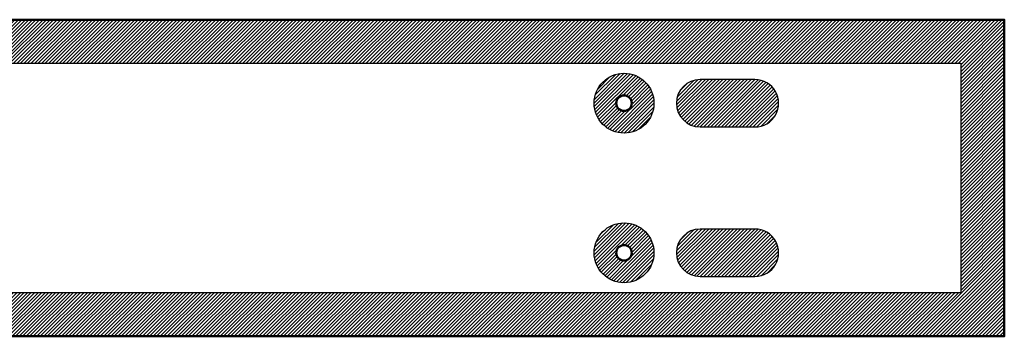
# Model space of a CAD drawing. Header units: millimetres. Extents: x 0 to 1525, y 0 to 127.
# Tile 3 of 3: x 1130 to 1525, y 0 to 127. Entities that reach past the tile are written whole.
import ezdxf

# ---------------------------------------------------------------- set-up
doc = ezdxf.new("R2010")
doc.units = ezdxf.units.MM
for name, color, linetype, true_color in [('SkLO BORDER OF DRILLING AREA', 96, 'Continuous', 0x007f00), ('SkLO CANOPY OUTLINE', 192, 'Continuous', 0x7d26cd), ('SkLO MOUNTING HOLES', 192, 'Continuous', 0x7d26cd), ('SkLO NO DRILLING AREA', 12, 'Continuous', 0xc80000)]:
    doc.layers.add(name, color=color, linetype=linetype, true_color=true_color)
pattern_1 = [(45, (11325.7304, 254), (-0.70710678, 0.70710678), [])]

msp = doc.modelspace()

# ---------------------------------------------------------------- hatches: boundary and pattern name
at = {"layer": 'SkLO NO DRILLING AREA'}
h = msp.add_hatch(dxfattribs=at)
h.set_pattern_fill('Hatch1', color=256, scale=8, angle=45, style=0, pattern_type=2)
h.set_pattern_definition([(45, (12133.8838, 635), (-0.70710678, 0.70710678), [])])
h.paths.add_polyline_path([(0, 127), (1525, 127), (1525, 0), (0, 0)], flags=0)
h.paths.add_polyline_path([(17.5, 109.5), (1507.5, 109.5), (1507.5, 17.5), (17.5, 17.5)], flags=0)
h = msp.add_hatch(dxfattribs=at)
h.set_pattern_fill('Hatch1', color=256, scale=8, angle=45, style=0, pattern_type=2)
h.set_pattern_definition(pattern_1)
h.paths.add_polyline_path([(1384.5, 93.5), (1384.5, 93.71), (1384.49, 93.92), (1384.48, 94.13), (1384.47, 94.33), (1384.45, 94.54), (1384.43, 94.75), (1384.41, 94.96), (1384.38, 95.17), (1384.35, 95.37), (1384.32, 95.58), (1384.28, 95.78), (1384.24, 95.99), (1384.19, 96.19), (1384.15, 96.4), (1384.09, 96.6), (1384.04, 96.8), (1383.98, 97), (1383.92, 97.2), (1383.85, 97.4), (1383.78, 97.59), (1383.71, 97.79), (1383.63, 97.98), (1383.55, 98.18), (1383.47, 98.37), (1383.38, 98.56), (1383.29, 98.75), (1383.2, 98.93), (1383.1, 99.12), (1383, 99.3), (1382.9, 99.48), (1382.8, 99.67), (1382.69, 99.84), (1382.57, 100.02), (1382.46, 100.19), (1382.34, 100.37), (1382.22, 100.54), (1382.1, 100.7), (1381.97, 100.87), (1381.84, 101.03), (1381.71, 101.2), (1381.57, 101.35), (1381.43, 101.51), (1381.29, 101.67), (1381.15, 101.82), (1381, 101.97), (1380.86, 102.11), (1380.7, 102.26), (1380.55, 102.4), (1380.39, 102.54), (1380.24, 102.67), (1380.07, 102.81), (1379.91, 102.94), (1379.75, 103.07), (1379.58, 103.19), (1379.41, 103.31), (1379.24, 103.43), (1379.06, 103.55), (1378.89, 103.66), (1378.71, 103.77), (1378.53, 103.87), (1378.35, 103.98), (1378.17, 104.08), (1377.98, 104.18), (1377.79, 104.27), (1377.61, 104.36), (1377.42, 104.45), (1377.22, 104.53), (1377.03, 104.61), (1376.84, 104.69), (1376.64, 104.76), (1376.45, 104.83), (1376.25, 104.9), (1376.05, 104.96), (1375.85, 105.02), (1375.65, 105.08), (1375.45, 105.13), (1375.24, 105.18), (1375.04, 105.23), (1374.83, 105.27), (1374.63, 105.31), (1374.42, 105.34), (1374.22, 105.38), (1374.01, 105.4), (1373.8, 105.43), (1373.59, 105.45), (1373.39, 105.47), (1373.18, 105.48), (1372.97, 105.49), (1372.76, 105.5), (1372.55, 105.5), (1372.34, 105.5), (1372.13, 105.49), (1371.93, 105.49), (1371.72, 105.47), (1371.51, 105.46), (1371.3, 105.44), (1371.09, 105.42), (1370.89, 105.39), (1370.68, 105.36), (1370.47, 105.33), (1370.27, 105.29), (1370.06, 105.25), (1369.86, 105.21), (1369.66, 105.16), (1369.45, 105.11), (1369.25, 105.05), (1369.05, 104.99), (1368.85, 104.93), (1368.65, 104.87), (1368.46, 104.8), (1368.26, 104.73), (1368.07, 104.65), (1367.87, 104.57), (1367.68, 104.49), (1367.49, 104.4), (1367.3, 104.31), (1367.11, 104.22), (1366.93, 104.13), (1366.74, 104.03), (1366.56, 103.93), (1366.38, 103.82), (1366.2, 103.71), (1366.02, 103.6), (1365.85, 103.49), (1365.68, 103.37), (1365.51, 103.25), (1365.34, 103.13), (1365.17, 103), (1365.01, 102.87), (1364.84, 102.74), (1364.68, 102.61), (1364.53, 102.47), (1364.37, 102.33), (1364.22, 102.19), (1364.07, 102.04), (1363.92, 101.89), (1363.78, 101.74), (1363.64, 101.59), (1363.5, 101.43), (1363.36, 101.28), (1363.23, 101.12), (1363.09, 100.95), (1362.97, 100.79), (1362.84, 100.62), (1362.72, 100.45), (1362.6, 100.28), (1362.48, 100.11), (1362.37, 99.93), (1362.26, 99.75), (1362.15, 99.58), (1362.05, 99.39), (1361.95, 99.21), (1361.85, 99.03), (1361.75, 98.84), (1361.66, 98.65), (1361.57, 98.46), (1361.49, 98.27), (1361.41, 98.08), (1361.33, 97.89), (1361.26, 97.69), (1361.18, 97.5), (1361.12, 97.3), (1361.05, 97.1), (1360.99, 96.9), (1360.93, 96.7), (1360.88, 96.5), (1360.83, 96.29), (1360.78, 96.09), (1360.74, 95.89), (1360.7, 95.68), (1360.66, 95.48), (1360.63, 95.27), (1360.6, 95.06), (1360.58, 94.85), (1360.55, 94.65), (1360.54, 94.44), (1360.52, 94.23), (1360.51, 94.02), (1360.5, 93.81), (1360.5, 93.6), (1360.5, 93.4), (1360.5, 93.19), (1360.51, 92.98), (1360.52, 92.77), (1360.54, 92.56), (1360.55, 92.35), (1360.58, 92.15), (1360.6, 91.94), (1360.63, 91.73), (1360.66, 91.52), (1360.7, 91.32), (1360.74, 91.11), (1360.78, 90.91), (1360.83, 90.71), (1360.88, 90.5), (1360.93, 90.3), (1360.99, 90.1), (1361.05, 89.9), (1361.12, 89.7), (1361.18, 89.5), (1361.26, 89.31), (1361.33, 89.11), (1361.41, 88.92), (1361.49, 88.73), (1361.57, 88.54), (1361.66, 88.35), (1361.75, 88.16), (1361.85, 87.97), (1361.95, 87.79), (1362.05, 87.61), (1362.15, 87.42), (1362.26, 87.25), (1362.37, 87.07), (1362.48, 86.89), (1362.6, 86.72), (1362.72, 86.55), (1362.84, 86.38), (1362.97, 86.21), (1363.09, 86.05), (1363.23, 85.88), (1363.36, 85.72), (1363.5, 85.57), (1363.64, 85.41), (1363.78, 85.26), (1363.92, 85.11), (1364.07, 84.96), (1364.22, 84.81), (1364.37, 84.67), (1364.53, 84.53), (1364.68, 84.39), (1364.84, 84.26), (1365.01, 84.13), (1365.17, 84), (1365.34, 83.87), (1365.51, 83.75), (1365.68, 83.63), (1365.85, 83.51), (1366.02, 83.4), (1366.2, 83.29), (1366.38, 83.18), (1366.56, 83.07), (1366.74, 82.97), (1366.93, 82.87), (1367.11, 82.78), (1367.3, 82.69), (1367.49, 82.6), (1367.68, 82.51), (1367.87, 82.43), (1368.07, 82.35), (1368.26, 82.27), (1368.46, 82.2), (1368.65, 82.13), (1368.85, 82.07), (1369.05, 82.01), (1369.25, 81.95), (1369.45, 81.89), (1369.66, 81.84), (1369.86, 81.79), (1370.06, 81.75), (1370.27, 81.71), (1370.47, 81.67), (1370.68, 81.64), (1370.89, 81.61), (1371.09, 81.58), (1371.3, 81.56), (1371.51, 81.54), (1371.72, 81.53), (1371.93, 81.51), (1372.13, 81.51), (1372.34, 81.5), (1372.55, 81.5), (1372.76, 81.5), (1372.97, 81.51), (1373.18, 81.52), (1373.39, 81.53), (1373.59, 81.55), (1373.8, 81.57), (1374.01, 81.6), (1374.22, 81.62), (1374.42, 81.66), (1374.63, 81.69), (1374.83, 81.73), (1375.04, 81.77), (1375.24, 81.82), (1375.45, 81.87), (1375.65, 81.92), (1375.85, 81.98), (1376.05, 82.04), (1376.25, 82.1), (1376.45, 82.17), (1376.64, 82.24), (1376.84, 82.31), (1377.03, 82.39), (1377.22, 82.47), (1377.42, 82.55), (1377.61, 82.64), (1377.79, 82.73), (1377.98, 82.82), (1378.17, 82.92), (1378.35, 83.02), (1378.53, 83.13), (1378.71, 83.23), (1378.89, 83.34), (1379.06, 83.45), (1379.24, 83.57), (1379.41, 83.69), (1379.58, 83.81), (1379.75, 83.93), (1379.91, 84.06), (1380.07, 84.19), (1380.24, 84.33), (1380.39, 84.46), (1380.55, 84.6), (1380.7, 84.74), (1380.86, 84.89), (1381, 85.03), (1381.15, 85.18), (1381.29, 85.33), (1381.43, 85.49), (1381.57, 85.65), (1381.71, 85.8), (1381.84, 85.97), (1381.97, 86.13), (1382.1, 86.3), (1382.22, 86.46), (1382.34, 86.63), (1382.46, 86.81), (1382.57, 86.98), (1382.69, 87.16), (1382.8, 87.33), (1382.9, 87.52), (1383, 87.7), (1383.1, 87.88), (1383.2, 88.07), (1383.29, 88.25), (1383.38, 88.44), (1383.47, 88.63), (1383.55, 88.82), (1383.63, 89.02), (1383.71, 89.21), (1383.78, 89.41), (1383.85, 89.6), (1383.92, 89.8), (1383.98, 90), (1384.04, 90.2), (1384.09, 90.4), (1384.15, 90.6), (1384.19, 90.81), (1384.24, 91.01), (1384.28, 91.22), (1384.32, 91.42), (1384.35, 91.63), (1384.38, 91.83), (1384.41, 92.04), (1384.43, 92.25), (1384.45, 92.46), (1384.47, 92.67), (1384.48, 92.87), (1384.49, 93.08), (1384.5, 93.29)], flags=0)
h.paths.add_polyline_path([(1375.6, 93.5), (1375.6, 93.45), (1375.6, 93.39), (1375.6, 93.34), (1375.59, 93.28), (1375.59, 93.23), (1375.58, 93.18), (1375.58, 93.12), (1375.57, 93.07), (1375.56, 93.02), (1375.55, 92.96), (1375.54, 92.91), (1375.53, 92.86), (1375.52, 92.8), (1375.51, 92.75), (1375.49, 92.7), (1375.48, 92.65), (1375.47, 92.6), (1375.45, 92.54), (1375.43, 92.49), (1375.41, 92.44), (1375.4, 92.39), (1375.38, 92.34), (1375.35, 92.29), (1375.33, 92.24), (1375.31, 92.19), (1375.29, 92.14), (1375.26, 92.1), (1375.24, 92.05), (1375.21, 92), (1375.19, 91.95), (1375.16, 91.91), (1375.13, 91.86), (1375.1, 91.82), (1375.07, 91.77), (1375.04, 91.73), (1375.01, 91.68), (1374.98, 91.64), (1374.95, 91.6), (1374.91, 91.55), (1374.88, 91.51), (1374.84, 91.47), (1374.81, 91.43), (1374.77, 91.39), (1374.73, 91.35), (1374.7, 91.31), (1374.66, 91.27), (1374.62, 91.24), (1374.58, 91.2), (1374.54, 91.17), (1374.5, 91.13), (1374.46, 91.1), (1374.41, 91.06), (1374.37, 91.03), (1374.33, 91), (1374.28, 90.97), (1374.24, 90.93), (1374.2, 90.9), (1374.15, 90.88), (1374.1, 90.85), (1374.06, 90.82), (1374.01, 90.79), (1373.96, 90.77), (1373.92, 90.74), (1373.87, 90.72), (1373.82, 90.69), (1373.77, 90.67), (1373.72, 90.65), (1373.67, 90.63), (1373.62, 90.61), (1373.57, 90.59), (1373.52, 90.57), (1373.47, 90.56), (1373.42, 90.54), (1373.37, 90.52), (1373.31, 90.51), (1373.26, 90.49), (1373.21, 90.48), (1373.16, 90.47), (1373.1, 90.46), (1373.05, 90.45), (1373, 90.44), (1372.94, 90.43), (1372.89, 90.42), (1372.84, 90.42), (1372.78, 90.41), (1372.73, 90.41), (1372.68, 90.4), (1372.62, 90.4), (1372.57, 90.4), (1372.51, 90.4), (1372.46, 90.4), (1372.41, 90.4), (1372.35, 90.4), (1372.3, 90.41), (1372.24, 90.41), (1372.19, 90.42), (1372.14, 90.42), (1372.08, 90.43), (1372.03, 90.44), (1371.98, 90.44), (1371.92, 90.45), (1371.87, 90.46), (1371.82, 90.48), (1371.77, 90.49), (1371.71, 90.5), (1371.66, 90.52), (1371.61, 90.53), (1371.56, 90.55), (1371.51, 90.56), (1371.46, 90.58), (1371.4, 90.6), (1371.35, 90.62), (1371.3, 90.64), (1371.25, 90.66), (1371.21, 90.68), (1371.16, 90.71), (1371.11, 90.73), (1371.06, 90.75), (1371.01, 90.78), (1370.97, 90.81), (1370.92, 90.83), (1370.87, 90.86), (1370.83, 90.89), (1370.78, 90.92), (1370.74, 90.95), (1370.69, 90.98), (1370.65, 91.01), (1370.61, 91.05), (1370.56, 91.08), (1370.52, 91.11), (1370.48, 91.15), (1370.44, 91.18), (1370.4, 91.22), (1370.36, 91.26), (1370.32, 91.29), (1370.28, 91.33), (1370.25, 91.37), (1370.21, 91.41), (1370.17, 91.45), (1370.14, 91.49), (1370.1, 91.53), (1370.07, 91.57), (1370.04, 91.62), (1370, 91.66), (1369.97, 91.7), (1369.94, 91.75), (1369.91, 91.79), (1369.88, 91.84), (1369.85, 91.88), (1369.83, 91.93), (1369.8, 91.98), (1369.77, 92.02), (1369.75, 92.07), (1369.72, 92.12), (1369.7, 92.17), (1369.68, 92.22), (1369.66, 92.27), (1369.63, 92.32), (1369.61, 92.37), (1369.6, 92.42), (1369.58, 92.47), (1369.56, 92.52), (1369.54, 92.57), (1369.53, 92.62), (1369.51, 92.67), (1369.5, 92.73), (1369.49, 92.78), (1369.47, 92.83), (1369.46, 92.88), (1369.45, 92.94), (1369.44, 92.99), (1369.43, 93.04), (1369.43, 93.1), (1369.42, 93.15), (1369.41, 93.2), (1369.41, 93.26), (1369.41, 93.31), (1369.4, 93.37), (1369.4, 93.42), (1369.4, 93.47), (1369.4, 93.53), (1369.4, 93.58), (1369.4, 93.63), (1369.41, 93.69), (1369.41, 93.74), (1369.41, 93.8), (1369.42, 93.85), (1369.43, 93.9), (1369.43, 93.96), (1369.44, 94.01), (1369.45, 94.06), (1369.46, 94.12), (1369.47, 94.17), (1369.49, 94.22), (1369.5, 94.27), (1369.51, 94.33), (1369.53, 94.38), (1369.54, 94.43), (1369.56, 94.48), (1369.58, 94.53), (1369.6, 94.58), (1369.61, 94.63), (1369.63, 94.68), (1369.66, 94.73), (1369.68, 94.78), (1369.7, 94.83), (1369.72, 94.88), (1369.75, 94.93), (1369.77, 94.98), (1369.8, 95.02), (1369.83, 95.07), (1369.85, 95.12), (1369.88, 95.16), (1369.91, 95.21), (1369.94, 95.25), (1369.97, 95.3), (1370, 95.34), (1370.04, 95.38), (1370.07, 95.43), (1370.1, 95.47), (1370.14, 95.51), (1370.17, 95.55), (1370.21, 95.59), (1370.25, 95.63), (1370.28, 95.67), (1370.32, 95.71), (1370.36, 95.74), (1370.4, 95.78), (1370.44, 95.82), (1370.48, 95.85), (1370.52, 95.89), (1370.56, 95.92), (1370.61, 95.95), (1370.65, 95.99), (1370.69, 96.02), (1370.74, 96.05), (1370.78, 96.08), (1370.83, 96.11), (1370.87, 96.14), (1370.92, 96.17), (1370.97, 96.19), (1371.01, 96.22), (1371.06, 96.25), (1371.11, 96.27), (1371.16, 96.29), (1371.21, 96.32), (1371.25, 96.34), (1371.3, 96.36), (1371.35, 96.38), (1371.4, 96.4), (1371.46, 96.42), (1371.51, 96.44), (1371.56, 96.45), (1371.61, 96.47), (1371.66, 96.48), (1371.71, 96.5), (1371.77, 96.51), (1371.82, 96.52), (1371.87, 96.54), (1371.92, 96.55), (1371.98, 96.56), (1372.03, 96.56), (1372.08, 96.57), (1372.14, 96.58), (1372.19, 96.58), (1372.24, 96.59), (1372.3, 96.59), (1372.35, 96.6), (1372.41, 96.6), (1372.46, 96.6), (1372.51, 96.6), (1372.57, 96.6), (1372.62, 96.6), (1372.68, 96.6), (1372.73, 96.59), (1372.78, 96.59), (1372.84, 96.58), (1372.89, 96.58), (1372.94, 96.57), (1373, 96.56), (1373.05, 96.55), (1373.1, 96.54), (1373.16, 96.53), (1373.21, 96.52), (1373.26, 96.51), (1373.31, 96.49), (1373.37, 96.48), (1373.42, 96.46), (1373.47, 96.44), (1373.52, 96.43), (1373.57, 96.41), (1373.62, 96.39), (1373.67, 96.37), (1373.72, 96.35), (1373.77, 96.33), (1373.82, 96.31), (1373.87, 96.28), (1373.92, 96.26), (1373.96, 96.23), (1374.01, 96.21), (1374.06, 96.18), (1374.1, 96.15), (1374.15, 96.12), (1374.2, 96.1), (1374.24, 96.07), (1374.28, 96.03), (1374.33, 96), (1374.37, 95.97), (1374.41, 95.94), (1374.46, 95.9), (1374.5, 95.87), (1374.54, 95.83), (1374.58, 95.8), (1374.62, 95.76), (1374.66, 95.73), (1374.7, 95.69), (1374.73, 95.65), (1374.77, 95.61), (1374.81, 95.57), (1374.84, 95.53), (1374.88, 95.49), (1374.91, 95.45), (1374.95, 95.4), (1374.98, 95.36), (1375.01, 95.32), (1375.04, 95.27), (1375.07, 95.23), (1375.1, 95.18), (1375.13, 95.14), (1375.16, 95.09), (1375.19, 95.05), (1375.21, 95), (1375.24, 94.95), (1375.26, 94.9), (1375.29, 94.86), (1375.31, 94.81), (1375.33, 94.76), (1375.35, 94.71), (1375.38, 94.66), (1375.4, 94.61), (1375.41, 94.56), (1375.43, 94.51), (1375.45, 94.46), (1375.47, 94.4), (1375.48, 94.35), (1375.49, 94.3), (1375.51, 94.25), (1375.52, 94.2), (1375.53, 94.14), (1375.54, 94.09), (1375.55, 94.04), (1375.56, 93.98), (1375.57, 93.93), (1375.58, 93.88), (1375.58, 93.82), (1375.59, 93.77), (1375.59, 93.72), (1375.6, 93.66), (1375.6, 93.61), (1375.6, 93.55)], flags=0)
h = msp.add_hatch(dxfattribs=at)
h.set_pattern_fill('Hatch1', color=256, scale=8, angle=45, style=0, pattern_type=2)
h.set_pattern_definition([(45, (12133.8838, 665), (-0.70710678, 0.70710678), [])])
h.paths.add_polyline_path([(1425, 103), (1403, 103), (1402.89, 103), (1402.77, 103), (1402.66, 102.99), (1402.54, 102.99), (1402.43, 102.98), (1402.31, 102.98), (1402.2, 102.97), (1402.08, 102.96), (1401.97, 102.94), (1401.85, 102.93), (1401.74, 102.92), (1401.62, 102.9), (1401.51, 102.88), (1401.39, 102.86), (1401.28, 102.84), (1401.16, 102.82), (1401.05, 102.8), (1400.94, 102.77), (1400.82, 102.75), (1400.71, 102.72), (1400.59, 102.69), (1400.48, 102.66), (1400.37, 102.63), (1400.25, 102.59), (1400.14, 102.56), (1400.03, 102.52), (1399.92, 102.49), (1399.81, 102.45), (1399.69, 102.41), (1399.58, 102.36), (1399.47, 102.32), (1399.36, 102.28), (1399.26, 102.23), (1399.15, 102.18), (1399.04, 102.14), (1398.93, 102.09), (1398.83, 102.03), (1398.72, 101.98), (1398.62, 101.93), (1398.51, 101.87), (1398.41, 101.82), (1398.31, 101.76), (1398.2, 101.7), (1398.1, 101.64), (1398, 101.58), (1397.9, 101.52), (1397.8, 101.45), (1397.71, 101.39), (1397.61, 101.32), (1397.51, 101.26), (1397.42, 101.19), (1397.33, 101.12), (1397.23, 101.05), (1397.14, 100.98), (1397.05, 100.91), (1396.96, 100.83), (1396.87, 100.76), (1396.78, 100.68), (1396.7, 100.61), (1396.61, 100.53), (1396.53, 100.45), (1396.45, 100.38), (1396.36, 100.3), (1396.28, 100.22), (1396.2, 100.14), (1396.12, 100.05), (1396.05, 99.97), (1395.97, 99.89), (1395.89, 99.8), (1395.82, 99.72), (1395.74, 99.63), (1395.67, 99.54), (1395.59, 99.45), (1395.52, 99.36), (1395.45, 99.27), (1395.38, 99.17), (1395.31, 99.08), (1395.24, 98.99), (1395.18, 98.89), (1395.11, 98.79), (1395.05, 98.7), (1394.98, 98.6), (1394.92, 98.5), (1394.86, 98.4), (1394.8, 98.3), (1394.74, 98.19), (1394.68, 98.09), (1394.63, 97.99), (1394.57, 97.88), (1394.52, 97.78), (1394.47, 97.67), (1394.41, 97.57), (1394.36, 97.46), (1394.32, 97.35), (1394.27, 97.24), (1394.22, 97.14), (1394.18, 97.03), (1394.14, 96.92), (1394.09, 96.81), (1394.05, 96.69), (1394.01, 96.58), (1393.98, 96.47), (1393.94, 96.36), (1393.91, 96.25), (1393.87, 96.13), (1393.84, 96.02), (1393.81, 95.91), (1393.78, 95.79), (1393.75, 95.68), (1393.73, 95.56), (1393.7, 95.45), (1393.68, 95.34), (1393.66, 95.22), (1393.64, 95.11), (1393.62, 94.99), (1393.6, 94.88), (1393.58, 94.76), (1393.57, 94.65), (1393.56, 94.53), (1393.54, 94.42), (1393.53, 94.3), (1393.52, 94.19), (1393.52, 94.07), (1393.51, 93.96), (1393.51, 93.84), (1393.5, 93.73), (1393.5, 93.61), (1393.5, 93.5), (1393.5, 93.39), (1393.5, 93.27), (1393.51, 93.16), (1393.51, 93.04), (1393.52, 92.93), (1393.52, 92.81), (1393.53, 92.7), (1393.54, 92.58), (1393.56, 92.47), (1393.57, 92.35), (1393.58, 92.24), (1393.6, 92.12), (1393.62, 92.01), (1393.64, 91.89), (1393.66, 91.78), (1393.68, 91.66), (1393.7, 91.55), (1393.73, 91.44), (1393.75, 91.32), (1393.78, 91.21), (1393.81, 91.09), (1393.84, 90.98), (1393.87, 90.87), (1393.91, 90.75), (1393.94, 90.64), (1393.98, 90.53), (1394.01, 90.42), (1394.05, 90.31), (1394.09, 90.19), (1394.14, 90.08), (1394.18, 89.97), (1394.22, 89.86), (1394.27, 89.76), (1394.32, 89.65), (1394.36, 89.54), (1394.41, 89.43), (1394.47, 89.33), (1394.52, 89.22), (1394.57, 89.12), (1394.63, 89.01), (1394.68, 88.91), (1394.74, 88.81), (1394.8, 88.7), (1394.86, 88.6), (1394.92, 88.5), (1394.98, 88.4), (1395.05, 88.3), (1395.11, 88.21), (1395.18, 88.11), (1395.24, 88.01), (1395.31, 87.92), (1395.38, 87.83), (1395.45, 87.73), (1395.52, 87.64), (1395.59, 87.55), (1395.67, 87.46), (1395.74, 87.37), (1395.82, 87.28), (1395.89, 87.2), (1395.97, 87.11), (1396.05, 87.03), (1396.12, 86.95), (1396.2, 86.86), (1396.28, 86.78), (1396.36, 86.7), (1396.45, 86.62), (1396.53, 86.55), (1396.61, 86.47), (1396.7, 86.39), (1396.78, 86.32), (1396.87, 86.24), (1396.96, 86.17), (1397.05, 86.09), (1397.14, 86.02), (1397.23, 85.95), (1397.33, 85.88), (1397.42, 85.81), (1397.51, 85.74), (1397.61, 85.68), (1397.71, 85.61), (1397.8, 85.55), (1397.9, 85.48), (1398, 85.42), (1398.1, 85.36), (1398.2, 85.3), (1398.31, 85.24), (1398.41, 85.18), (1398.51, 85.13), (1398.62, 85.07), (1398.72, 85.02), (1398.83, 84.97), (1398.93, 84.91), (1399.04, 84.86), (1399.15, 84.82), (1399.26, 84.77), (1399.36, 84.72), (1399.47, 84.68), (1399.58, 84.64), (1399.69, 84.59), (1399.81, 84.55), (1399.92, 84.51), (1400.03, 84.48), (1400.14, 84.44), (1400.25, 84.41), (1400.37, 84.37), (1400.48, 84.34), (1400.59, 84.31), (1400.71, 84.28), (1400.82, 84.25), (1400.94, 84.23), (1401.05, 84.2), (1401.16, 84.18), (1401.28, 84.16), (1401.39, 84.14), (1401.51, 84.12), (1401.62, 84.1), (1401.74, 84.08), (1401.85, 84.07), (1401.97, 84.06), (1402.08, 84.04), (1402.2, 84.03), (1402.31, 84.02), (1402.43, 84.02), (1402.54, 84.01), (1402.66, 84.01), (1402.77, 84), (1402.89, 84), (1403, 84), (1425, 84), (1425.11, 84), (1425.23, 84), (1425.34, 84.01), (1425.46, 84.01), (1425.57, 84.02), (1425.69, 84.02), (1425.8, 84.03), (1425.92, 84.04), (1426.03, 84.06), (1426.15, 84.07), (1426.26, 84.08), (1426.38, 84.1), (1426.49, 84.12), (1426.61, 84.14), (1426.72, 84.16), (1426.84, 84.18), (1426.95, 84.2), (1427.06, 84.23), (1427.18, 84.25), (1427.29, 84.28), (1427.41, 84.31), (1427.52, 84.34), (1427.63, 84.37), (1427.75, 84.41), (1427.86, 84.44), (1427.97, 84.48), (1428.08, 84.51), (1428.19, 84.55), (1428.31, 84.59), (1428.42, 84.64), (1428.53, 84.68), (1428.64, 84.72), (1428.74, 84.77), (1428.85, 84.82), (1428.96, 84.86), (1429.07, 84.91), (1429.17, 84.97), (1429.28, 85.02), (1429.38, 85.07), (1429.49, 85.13), (1429.59, 85.18), (1429.69, 85.24), (1429.8, 85.3), (1429.9, 85.36), (1430, 85.42), (1430.1, 85.48), (1430.2, 85.55), (1430.29, 85.61), (1430.39, 85.68), (1430.49, 85.74), (1430.58, 85.81), (1430.67, 85.88), (1430.77, 85.95), (1430.86, 86.02), (1430.95, 86.09), (1431.04, 86.17), (1431.13, 86.24), (1431.22, 86.32), (1431.3, 86.39), (1431.39, 86.47), (1431.47, 86.55), (1431.55, 86.62), (1431.64, 86.7), (1431.72, 86.78), (1431.8, 86.86), (1431.88, 86.95), (1431.95, 87.03), (1432.03, 87.11), (1432.11, 87.2), (1432.18, 87.28), (1432.26, 87.37), (1432.33, 87.46), (1432.41, 87.55), (1432.48, 87.64), (1432.55, 87.73), (1432.62, 87.83), (1432.69, 87.92), (1432.76, 88.01), (1432.82, 88.11), (1432.89, 88.21), (1432.95, 88.3), (1433.02, 88.4), (1433.08, 88.5), (1433.14, 88.6), (1433.2, 88.7), (1433.26, 88.81), (1433.32, 88.91), (1433.37, 89.01), (1433.43, 89.12), (1433.48, 89.22), (1433.53, 89.33), (1433.59, 89.43), (1433.64, 89.54), (1433.68, 89.65), (1433.73, 89.76), (1433.78, 89.86), (1433.82, 89.97), (1433.86, 90.08), (1433.91, 90.19), (1433.95, 90.31), (1433.99, 90.42), (1434.02, 90.53), (1434.06, 90.64), (1434.09, 90.75), (1434.13, 90.87), (1434.16, 90.98), (1434.19, 91.09), (1434.22, 91.21), (1434.25, 91.32), (1434.27, 91.44), (1434.3, 91.55), (1434.32, 91.66), (1434.34, 91.78), (1434.36, 91.89), (1434.38, 92.01), (1434.4, 92.12), (1434.42, 92.24), (1434.43, 92.35), (1434.44, 92.47), (1434.46, 92.58), (1434.47, 92.7), (1434.48, 92.81), (1434.48, 92.93), (1434.49, 93.04), (1434.49, 93.16), (1434.5, 93.27), (1434.5, 93.39), (1434.5, 93.5), (1434.5, 93.61), (1434.5, 93.73), (1434.49, 93.84), (1434.49, 93.96), (1434.48, 94.07), (1434.48, 94.19), (1434.47, 94.3), (1434.46, 94.42), (1434.44, 94.53), (1434.43, 94.65), (1434.42, 94.76), (1434.4, 94.88), (1434.38, 94.99), (1434.36, 95.11), (1434.34, 95.22), (1434.32, 95.34), (1434.3, 95.45), (1434.27, 95.56), (1434.25, 95.68), (1434.22, 95.79), (1434.19, 95.91), (1434.16, 96.02), (1434.13, 96.13), (1434.09, 96.25), (1434.06, 96.36), (1434.02, 96.47), (1433.99, 96.58), (1433.95, 96.69), (1433.91, 96.81), (1433.86, 96.92), (1433.82, 97.03), (1433.78, 97.14), (1433.73, 97.24), (1433.68, 97.35), (1433.64, 97.46), (1433.59, 97.57), (1433.53, 97.67), (1433.48, 97.78), (1433.43, 97.88), (1433.37, 97.99), (1433.32, 98.09), (1433.26, 98.19), (1433.2, 98.3), (1433.14, 98.4), (1433.08, 98.5), (1433.02, 98.6), (1432.95, 98.7), (1432.89, 98.79), (1432.82, 98.89), (1432.76, 98.99), (1432.69, 99.08), (1432.62, 99.17), (1432.55, 99.27), (1432.48, 99.36), (1432.41, 99.45), (1432.33, 99.54), (1432.26, 99.63), (1432.18, 99.72), (1432.11, 99.8), (1432.03, 99.89), (1431.95, 99.97), (1431.88, 100.05), (1431.8, 100.14), (1431.72, 100.22), (1431.64, 100.3), (1431.55, 100.38), (1431.47, 100.45), (1431.39, 100.53), (1431.3, 100.61), (1431.22, 100.68), (1431.13, 100.76), (1431.04, 100.83), (1430.95, 100.91), (1430.86, 100.98), (1430.77, 101.05), (1430.67, 101.12), (1430.58, 101.19), (1430.49, 101.26), (1430.39, 101.32), (1430.29, 101.39), (1430.2, 101.45), (1430.1, 101.52), (1430, 101.58), (1429.9, 101.64), (1429.8, 101.7), (1429.69, 101.76), (1429.59, 101.82), (1429.49, 101.87), (1429.38, 101.93), (1429.28, 101.98), (1429.17, 102.03), (1429.07, 102.09), (1428.96, 102.14), (1428.85, 102.18), (1428.74, 102.23), (1428.64, 102.28), (1428.53, 102.32), (1428.42, 102.36), (1428.31, 102.41), (1428.19, 102.45), (1428.08, 102.49), (1427.97, 102.52), (1427.86, 102.56), (1427.75, 102.59), (1427.63, 102.63), (1427.52, 102.66), (1427.41, 102.69), (1427.29, 102.72), (1427.18, 102.75), (1427.06, 102.77), (1426.95, 102.8), (1426.84, 102.82), (1426.72, 102.84), (1426.61, 102.86), (1426.49, 102.88), (1426.38, 102.9), (1426.26, 102.92), (1426.15, 102.93), (1426.03, 102.94), (1425.92, 102.96), (1425.8, 102.97), (1425.69, 102.98), (1425.57, 102.98), (1425.46, 102.99), (1425.34, 102.99), (1425.23, 103), (1425.11, 103)], flags=0)
h = msp.add_hatch(dxfattribs=at)
h.set_pattern_fill('Hatch1', color=256, scale=8, angle=45, style=0, pattern_type=2)
h.set_pattern_definition(pattern_1)
h.paths.add_polyline_path([(1384.5, 33.5), (1384.5, 33.71), (1384.49, 33.92), (1384.48, 34.13), (1384.47, 34.33), (1384.45, 34.54), (1384.43, 34.75), (1384.41, 34.96), (1384.38, 35.17), (1384.35, 35.37), (1384.32, 35.58), (1384.28, 35.78), (1384.24, 35.99), (1384.19, 36.19), (1384.15, 36.4), (1384.09, 36.6), (1384.04, 36.8), (1383.98, 37), (1383.92, 37.2), (1383.85, 37.4), (1383.78, 37.59), (1383.71, 37.79), (1383.63, 37.98), (1383.55, 38.18), (1383.47, 38.37), (1383.38, 38.56), (1383.29, 38.75), (1383.2, 38.93), (1383.1, 39.12), (1383, 39.3), (1382.9, 39.48), (1382.8, 39.67), (1382.69, 39.84), (1382.57, 40.02), (1382.46, 40.19), (1382.34, 40.37), (1382.22, 40.54), (1382.1, 40.7), (1381.97, 40.87), (1381.84, 41.03), (1381.71, 41.2), (1381.57, 41.35), (1381.43, 41.51), (1381.29, 41.67), (1381.15, 41.82), (1381, 41.97), (1380.86, 42.11), (1380.7, 42.26), (1380.55, 42.4), (1380.39, 42.54), (1380.24, 42.67), (1380.07, 42.81), (1379.91, 42.94), (1379.75, 43.07), (1379.58, 43.19), (1379.41, 43.31), (1379.24, 43.43), (1379.06, 43.55), (1378.89, 43.66), (1378.71, 43.77), (1378.53, 43.87), (1378.35, 43.98), (1378.17, 44.08), (1377.98, 44.18), (1377.79, 44.27), (1377.61, 44.36), (1377.42, 44.45), (1377.22, 44.53), (1377.03, 44.61), (1376.84, 44.69), (1376.64, 44.76), (1376.45, 44.83), (1376.25, 44.9), (1376.05, 44.96), (1375.85, 45.02), (1375.65, 45.08), (1375.45, 45.13), (1375.24, 45.18), (1375.04, 45.23), (1374.83, 45.27), (1374.63, 45.31), (1374.42, 45.34), (1374.22, 45.38), (1374.01, 45.4), (1373.8, 45.43), (1373.59, 45.45), (1373.39, 45.47), (1373.18, 45.48), (1372.97, 45.49), (1372.76, 45.5), (1372.55, 45.5), (1372.34, 45.5), (1372.13, 45.49), (1371.93, 45.49), (1371.72, 45.47), (1371.51, 45.46), (1371.3, 45.44), (1371.09, 45.42), (1370.89, 45.39), (1370.68, 45.36), (1370.47, 45.33), (1370.27, 45.29), (1370.06, 45.25), (1369.86, 45.21), (1369.66, 45.16), (1369.45, 45.11), (1369.25, 45.05), (1369.05, 44.99), (1368.85, 44.93), (1368.65, 44.87), (1368.46, 44.8), (1368.26, 44.73), (1368.07, 44.65), (1367.87, 44.57), (1367.68, 44.49), (1367.49, 44.4), (1367.3, 44.31), (1367.11, 44.22), (1366.93, 44.13), (1366.74, 44.03), (1366.56, 43.93), (1366.38, 43.82), (1366.2, 43.71), (1366.02, 43.6), (1365.85, 43.49), (1365.68, 43.37), (1365.51, 43.25), (1365.34, 43.13), (1365.17, 43), (1365.01, 42.87), (1364.84, 42.74), (1364.68, 42.61), (1364.53, 42.47), (1364.37, 42.33), (1364.22, 42.19), (1364.07, 42.04), (1363.92, 41.89), (1363.78, 41.74), (1363.64, 41.59), (1363.5, 41.43), (1363.36, 41.28), (1363.23, 41.12), (1363.09, 40.95), (1362.97, 40.79), (1362.84, 40.62), (1362.72, 40.45), (1362.6, 40.28), (1362.48, 40.11), (1362.37, 39.93), (1362.26, 39.75), (1362.15, 39.58), (1362.05, 39.39), (1361.95, 39.21), (1361.85, 39.03), (1361.75, 38.84), (1361.66, 38.65), (1361.57, 38.46), (1361.49, 38.27), (1361.41, 38.08), (1361.33, 37.89), (1361.26, 37.69), (1361.18, 37.5), (1361.12, 37.3), (1361.05, 37.1), (1360.99, 36.9), (1360.93, 36.7), (1360.88, 36.5), (1360.83, 36.29), (1360.78, 36.09), (1360.74, 35.89), (1360.7, 35.68), (1360.66, 35.48), (1360.63, 35.27), (1360.6, 35.06), (1360.58, 34.85), (1360.55, 34.65), (1360.54, 34.44), (1360.52, 34.23), (1360.51, 34.02), (1360.5, 33.81), (1360.5, 33.6), (1360.5, 33.4), (1360.5, 33.19), (1360.51, 32.98), (1360.52, 32.77), (1360.54, 32.56), (1360.55, 32.35), (1360.58, 32.15), (1360.6, 31.94), (1360.63, 31.73), (1360.66, 31.52), (1360.7, 31.32), (1360.74, 31.11), (1360.78, 30.91), (1360.83, 30.71), (1360.88, 30.5), (1360.93, 30.3), (1360.99, 30.1), (1361.05, 29.9), (1361.12, 29.7), (1361.18, 29.5), (1361.26, 29.31), (1361.33, 29.11), (1361.41, 28.92), (1361.49, 28.73), (1361.57, 28.54), (1361.66, 28.35), (1361.75, 28.16), (1361.85, 27.97), (1361.95, 27.79), (1362.05, 27.61), (1362.15, 27.42), (1362.26, 27.25), (1362.37, 27.07), (1362.48, 26.89), (1362.6, 26.72), (1362.72, 26.55), (1362.84, 26.38), (1362.97, 26.21), (1363.09, 26.05), (1363.23, 25.88), (1363.36, 25.72), (1363.5, 25.57), (1363.64, 25.41), (1363.78, 25.26), (1363.92, 25.11), (1364.07, 24.96), (1364.22, 24.81), (1364.37, 24.67), (1364.53, 24.53), (1364.68, 24.39), (1364.84, 24.26), (1365.01, 24.13), (1365.17, 24), (1365.34, 23.87), (1365.51, 23.75), (1365.68, 23.63), (1365.85, 23.51), (1366.02, 23.4), (1366.2, 23.29), (1366.38, 23.18), (1366.56, 23.07), (1366.74, 22.97), (1366.93, 22.87), (1367.11, 22.78), (1367.3, 22.69), (1367.49, 22.6), (1367.68, 22.51), (1367.87, 22.43), (1368.07, 22.35), (1368.26, 22.27), (1368.46, 22.2), (1368.65, 22.13), (1368.85, 22.07), (1369.05, 22.01), (1369.25, 21.95), (1369.45, 21.89), (1369.66, 21.84), (1369.86, 21.79), (1370.06, 21.75), (1370.27, 21.71), (1370.47, 21.67), (1370.68, 21.64), (1370.89, 21.61), (1371.09, 21.58), (1371.3, 21.56), (1371.51, 21.54), (1371.72, 21.53), (1371.93, 21.51), (1372.13, 21.51), (1372.34, 21.5), (1372.55, 21.5), (1372.76, 21.5), (1372.97, 21.51), (1373.18, 21.52), (1373.39, 21.53), (1373.59, 21.55), (1373.8, 21.57), (1374.01, 21.6), (1374.22, 21.62), (1374.42, 21.66), (1374.63, 21.69), (1374.83, 21.73), (1375.04, 21.77), (1375.24, 21.82), (1375.45, 21.87), (1375.65, 21.92), (1375.85, 21.98), (1376.05, 22.04), (1376.25, 22.1), (1376.45, 22.17), (1376.64, 22.24), (1376.84, 22.31), (1377.03, 22.39), (1377.22, 22.47), (1377.42, 22.55), (1377.61, 22.64), (1377.79, 22.73), (1377.98, 22.82), (1378.17, 22.92), (1378.35, 23.02), (1378.53, 23.13), (1378.71, 23.23), (1378.89, 23.34), (1379.06, 23.45), (1379.24, 23.57), (1379.41, 23.69), (1379.58, 23.81), (1379.75, 23.93), (1379.91, 24.06), (1380.07, 24.19), (1380.24, 24.33), (1380.39, 24.46), (1380.55, 24.6), (1380.7, 24.74), (1380.86, 24.89), (1381, 25.03), (1381.15, 25.18), (1381.29, 25.33), (1381.43, 25.49), (1381.57, 25.65), (1381.71, 25.8), (1381.84, 25.97), (1381.97, 26.13), (1382.1, 26.3), (1382.22, 26.46), (1382.34, 26.63), (1382.46, 26.81), (1382.57, 26.98), (1382.69, 27.16), (1382.8, 27.33), (1382.9, 27.52), (1383, 27.7), (1383.1, 27.88), (1383.2, 28.07), (1383.29, 28.25), (1383.38, 28.44), (1383.47, 28.63), (1383.55, 28.82), (1383.63, 29.02), (1383.71, 29.21), (1383.78, 29.41), (1383.85, 29.6), (1383.92, 29.8), (1383.98, 30), (1384.04, 30.2), (1384.09, 30.4), (1384.15, 30.6), (1384.19, 30.81), (1384.24, 31.01), (1384.28, 31.22), (1384.32, 31.42), (1384.35, 31.63), (1384.38, 31.83), (1384.41, 32.04), (1384.43, 32.25), (1384.45, 32.46), (1384.47, 32.67), (1384.48, 32.87), (1384.49, 33.08), (1384.5, 33.29)], flags=0)
h.paths.add_polyline_path([(1375.6, 33.5), (1375.6, 33.45), (1375.6, 33.39), (1375.6, 33.34), (1375.59, 33.28), (1375.59, 33.23), (1375.58, 33.18), (1375.58, 33.12), (1375.57, 33.07), (1375.56, 33.02), (1375.55, 32.96), (1375.54, 32.91), (1375.53, 32.86), (1375.52, 32.8), (1375.51, 32.75), (1375.49, 32.7), (1375.48, 32.65), (1375.47, 32.6), (1375.45, 32.54), (1375.43, 32.49), (1375.41, 32.44), (1375.4, 32.39), (1375.38, 32.34), (1375.35, 32.29), (1375.33, 32.24), (1375.31, 32.19), (1375.29, 32.14), (1375.26, 32.1), (1375.24, 32.05), (1375.21, 32), (1375.19, 31.95), (1375.16, 31.91), (1375.13, 31.86), (1375.1, 31.82), (1375.07, 31.77), (1375.04, 31.73), (1375.01, 31.68), (1374.98, 31.64), (1374.95, 31.6), (1374.91, 31.55), (1374.88, 31.51), (1374.84, 31.47), (1374.81, 31.43), (1374.77, 31.39), (1374.73, 31.35), (1374.7, 31.31), (1374.66, 31.27), (1374.62, 31.24), (1374.58, 31.2), (1374.54, 31.17), (1374.5, 31.13), (1374.46, 31.1), (1374.41, 31.06), (1374.37, 31.03), (1374.33, 31), (1374.28, 30.97), (1374.24, 30.93), (1374.2, 30.9), (1374.15, 30.88), (1374.1, 30.85), (1374.06, 30.82), (1374.01, 30.79), (1373.96, 30.77), (1373.92, 30.74), (1373.87, 30.72), (1373.82, 30.69), (1373.77, 30.67), (1373.72, 30.65), (1373.67, 30.63), (1373.62, 30.61), (1373.57, 30.59), (1373.52, 30.57), (1373.47, 30.56), (1373.42, 30.54), (1373.37, 30.52), (1373.31, 30.51), (1373.26, 30.49), (1373.21, 30.48), (1373.16, 30.47), (1373.1, 30.46), (1373.05, 30.45), (1373, 30.44), (1372.94, 30.43), (1372.89, 30.42), (1372.84, 30.42), (1372.78, 30.41), (1372.73, 30.41), (1372.68, 30.4), (1372.62, 30.4), (1372.57, 30.4), (1372.51, 30.4), (1372.46, 30.4), (1372.41, 30.4), (1372.35, 30.4), (1372.3, 30.41), (1372.24, 30.41), (1372.19, 30.42), (1372.14, 30.42), (1372.08, 30.43), (1372.03, 30.44), (1371.98, 30.44), (1371.92, 30.45), (1371.87, 30.46), (1371.82, 30.48), (1371.77, 30.49), (1371.71, 30.5), (1371.66, 30.52), (1371.61, 30.53), (1371.56, 30.55), (1371.51, 30.56), (1371.46, 30.58), (1371.4, 30.6), (1371.35, 30.62), (1371.3, 30.64), (1371.25, 30.66), (1371.21, 30.68), (1371.16, 30.71), (1371.11, 30.73), (1371.06, 30.75), (1371.01, 30.78), (1370.97, 30.81), (1370.92, 30.83), (1370.87, 30.86), (1370.83, 30.89), (1370.78, 30.92), (1370.74, 30.95), (1370.69, 30.98), (1370.65, 31.01), (1370.61, 31.05), (1370.56, 31.08), (1370.52, 31.11), (1370.48, 31.15), (1370.44, 31.18), (1370.4, 31.22), (1370.36, 31.26), (1370.32, 31.29), (1370.28, 31.33), (1370.25, 31.37), (1370.21, 31.41), (1370.17, 31.45), (1370.14, 31.49), (1370.1, 31.53), (1370.07, 31.57), (1370.04, 31.62), (1370, 31.66), (1369.97, 31.7), (1369.94, 31.75), (1369.91, 31.79), (1369.88, 31.84), (1369.85, 31.88), (1369.83, 31.93), (1369.8, 31.98), (1369.77, 32.02), (1369.75, 32.07), (1369.72, 32.12), (1369.7, 32.17), (1369.68, 32.22), (1369.66, 32.27), (1369.63, 32.32), (1369.61, 32.37), (1369.6, 32.42), (1369.58, 32.47), (1369.56, 32.52), (1369.54, 32.57), (1369.53, 32.62), (1369.51, 32.67), (1369.5, 32.73), (1369.49, 32.78), (1369.47, 32.83), (1369.46, 32.88), (1369.45, 32.94), (1369.44, 32.99), (1369.43, 33.04), (1369.43, 33.1), (1369.42, 33.15), (1369.41, 33.2), (1369.41, 33.26), (1369.41, 33.31), (1369.4, 33.37), (1369.4, 33.42), (1369.4, 33.47), (1369.4, 33.53), (1369.4, 33.58), (1369.4, 33.63), (1369.41, 33.69), (1369.41, 33.74), (1369.41, 33.8), (1369.42, 33.85), (1369.43, 33.9), (1369.43, 33.96), (1369.44, 34.01), (1369.45, 34.06), (1369.46, 34.12), (1369.47, 34.17), (1369.49, 34.22), (1369.5, 34.27), (1369.51, 34.33), (1369.53, 34.38), (1369.54, 34.43), (1369.56, 34.48), (1369.58, 34.53), (1369.6, 34.58), (1369.61, 34.63), (1369.63, 34.68), (1369.66, 34.73), (1369.68, 34.78), (1369.7, 34.83), (1369.72, 34.88), (1369.75, 34.93), (1369.77, 34.98), (1369.8, 35.02), (1369.83, 35.07), (1369.85, 35.12), (1369.88, 35.16), (1369.91, 35.21), (1369.94, 35.25), (1369.97, 35.3), (1370, 35.34), (1370.04, 35.38), (1370.07, 35.43), (1370.1, 35.47), (1370.14, 35.51), (1370.17, 35.55), (1370.21, 35.59), (1370.25, 35.63), (1370.28, 35.67), (1370.32, 35.71), (1370.36, 35.74), (1370.4, 35.78), (1370.44, 35.82), (1370.48, 35.85), (1370.52, 35.89), (1370.56, 35.92), (1370.61, 35.95), (1370.65, 35.99), (1370.69, 36.02), (1370.74, 36.05), (1370.78, 36.08), (1370.83, 36.11), (1370.87, 36.14), (1370.92, 36.17), (1370.97, 36.19), (1371.01, 36.22), (1371.06, 36.25), (1371.11, 36.27), (1371.16, 36.29), (1371.21, 36.32), (1371.25, 36.34), (1371.3, 36.36), (1371.35, 36.38), (1371.4, 36.4), (1371.46, 36.42), (1371.51, 36.44), (1371.56, 36.45), (1371.61, 36.47), (1371.66, 36.48), (1371.71, 36.5), (1371.77, 36.51), (1371.82, 36.52), (1371.87, 36.54), (1371.92, 36.55), (1371.98, 36.56), (1372.03, 36.56), (1372.08, 36.57), (1372.14, 36.58), (1372.19, 36.58), (1372.24, 36.59), (1372.3, 36.59), (1372.35, 36.6), (1372.41, 36.6), (1372.46, 36.6), (1372.51, 36.6), (1372.57, 36.6), (1372.62, 36.6), (1372.68, 36.6), (1372.73, 36.59), (1372.78, 36.59), (1372.84, 36.58), (1372.89, 36.58), (1372.94, 36.57), (1373, 36.56), (1373.05, 36.55), (1373.1, 36.54), (1373.16, 36.53), (1373.21, 36.52), (1373.26, 36.51), (1373.31, 36.49), (1373.37, 36.48), (1373.42, 36.46), (1373.47, 36.44), (1373.52, 36.43), (1373.57, 36.41), (1373.62, 36.39), (1373.67, 36.37), (1373.72, 36.35), (1373.77, 36.33), (1373.82, 36.31), (1373.87, 36.28), (1373.92, 36.26), (1373.96, 36.23), (1374.01, 36.21), (1374.06, 36.18), (1374.1, 36.15), (1374.15, 36.12), (1374.2, 36.1), (1374.24, 36.07), (1374.28, 36.03), (1374.33, 36), (1374.37, 35.97), (1374.41, 35.94), (1374.46, 35.9), (1374.5, 35.87), (1374.54, 35.83), (1374.58, 35.8), (1374.62, 35.76), (1374.66, 35.73), (1374.7, 35.69), (1374.73, 35.65), (1374.77, 35.61), (1374.81, 35.57), (1374.84, 35.53), (1374.88, 35.49), (1374.91, 35.45), (1374.95, 35.4), (1374.98, 35.36), (1375.01, 35.32), (1375.04, 35.27), (1375.07, 35.23), (1375.1, 35.18), (1375.13, 35.14), (1375.16, 35.09), (1375.19, 35.05), (1375.21, 35), (1375.24, 34.95), (1375.26, 34.9), (1375.29, 34.86), (1375.31, 34.81), (1375.33, 34.76), (1375.35, 34.71), (1375.38, 34.66), (1375.4, 34.61), (1375.41, 34.56), (1375.43, 34.51), (1375.45, 34.46), (1375.47, 34.4), (1375.48, 34.35), (1375.49, 34.3), (1375.51, 34.25), (1375.52, 34.2), (1375.53, 34.14), (1375.54, 34.09), (1375.55, 34.04), (1375.56, 33.98), (1375.57, 33.93), (1375.58, 33.88), (1375.58, 33.82), (1375.59, 33.77), (1375.59, 33.72), (1375.6, 33.66), (1375.6, 33.61), (1375.6, 33.55)], flags=0)
h = msp.add_hatch(dxfattribs=at)
h.set_pattern_fill('Hatch1', color=256, scale=8, angle=45, style=0, pattern_type=2)
h.set_pattern_definition([(45, (12133.8838, 605), (-0.70710678, 0.70710678), [])])
h.paths.add_polyline_path([(1425, 43), (1403, 43), (1402.89, 43), (1402.77, 43), (1402.66, 42.99), (1402.54, 42.99), (1402.43, 42.98), (1402.31, 42.98), (1402.2, 42.97), (1402.08, 42.96), (1401.97, 42.94), (1401.85, 42.93), (1401.74, 42.92), (1401.62, 42.9), (1401.51, 42.88), (1401.39, 42.86), (1401.28, 42.84), (1401.16, 42.82), (1401.05, 42.8), (1400.94, 42.77), (1400.82, 42.75), (1400.71, 42.72), (1400.59, 42.69), (1400.48, 42.66), (1400.37, 42.63), (1400.25, 42.59), (1400.14, 42.56), (1400.03, 42.52), (1399.92, 42.49), (1399.81, 42.45), (1399.69, 42.41), (1399.58, 42.36), (1399.47, 42.32), (1399.36, 42.28), (1399.26, 42.23), (1399.15, 42.18), (1399.04, 42.14), (1398.93, 42.09), (1398.83, 42.03), (1398.72, 41.98), (1398.62, 41.93), (1398.51, 41.87), (1398.41, 41.82), (1398.31, 41.76), (1398.2, 41.7), (1398.1, 41.64), (1398, 41.58), (1397.9, 41.52), (1397.8, 41.45), (1397.71, 41.39), (1397.61, 41.32), (1397.51, 41.26), (1397.42, 41.19), (1397.33, 41.12), (1397.23, 41.05), (1397.14, 40.98), (1397.05, 40.91), (1396.96, 40.83), (1396.87, 40.76), (1396.78, 40.68), (1396.7, 40.61), (1396.61, 40.53), (1396.53, 40.45), (1396.45, 40.38), (1396.36, 40.3), (1396.28, 40.22), (1396.2, 40.14), (1396.12, 40.05), (1396.05, 39.97), (1395.97, 39.89), (1395.89, 39.8), (1395.82, 39.72), (1395.74, 39.63), (1395.67, 39.54), (1395.59, 39.45), (1395.52, 39.36), (1395.45, 39.27), (1395.38, 39.17), (1395.31, 39.08), (1395.24, 38.99), (1395.18, 38.89), (1395.11, 38.79), (1395.05, 38.7), (1394.98, 38.6), (1394.92, 38.5), (1394.86, 38.4), (1394.8, 38.3), (1394.74, 38.19), (1394.68, 38.09), (1394.63, 37.99), (1394.57, 37.88), (1394.52, 37.78), (1394.47, 37.67), (1394.41, 37.57), (1394.36, 37.46), (1394.32, 37.35), (1394.27, 37.24), (1394.22, 37.14), (1394.18, 37.03), (1394.14, 36.92), (1394.09, 36.81), (1394.05, 36.69), (1394.01, 36.58), (1393.98, 36.47), (1393.94, 36.36), (1393.91, 36.25), (1393.87, 36.13), (1393.84, 36.02), (1393.81, 35.91), (1393.78, 35.79), (1393.75, 35.68), (1393.73, 35.56), (1393.7, 35.45), (1393.68, 35.34), (1393.66, 35.22), (1393.64, 35.11), (1393.62, 34.99), (1393.6, 34.88), (1393.58, 34.76), (1393.57, 34.65), (1393.56, 34.53), (1393.54, 34.42), (1393.53, 34.3), (1393.52, 34.19), (1393.52, 34.07), (1393.51, 33.96), (1393.51, 33.84), (1393.5, 33.73), (1393.5, 33.61), (1393.5, 33.5), (1393.5, 33.39), (1393.5, 33.27), (1393.51, 33.16), (1393.51, 33.04), (1393.52, 32.93), (1393.52, 32.81), (1393.53, 32.7), (1393.54, 32.58), (1393.56, 32.47), (1393.57, 32.35), (1393.58, 32.24), (1393.6, 32.12), (1393.62, 32.01), (1393.64, 31.89), (1393.66, 31.78), (1393.68, 31.66), (1393.7, 31.55), (1393.73, 31.44), (1393.75, 31.32), (1393.78, 31.21), (1393.81, 31.09), (1393.84, 30.98), (1393.87, 30.87), (1393.91, 30.75), (1393.94, 30.64), (1393.98, 30.53), (1394.01, 30.42), (1394.05, 30.31), (1394.09, 30.19), (1394.14, 30.08), (1394.18, 29.97), (1394.22, 29.86), (1394.27, 29.76), (1394.32, 29.65), (1394.36, 29.54), (1394.41, 29.43), (1394.47, 29.33), (1394.52, 29.22), (1394.57, 29.12), (1394.63, 29.01), (1394.68, 28.91), (1394.74, 28.81), (1394.8, 28.7), (1394.86, 28.6), (1394.92, 28.5), (1394.98, 28.4), (1395.05, 28.3), (1395.11, 28.21), (1395.18, 28.11), (1395.24, 28.01), (1395.31, 27.92), (1395.38, 27.83), (1395.45, 27.73), (1395.52, 27.64), (1395.59, 27.55), (1395.67, 27.46), (1395.74, 27.37), (1395.82, 27.28), (1395.89, 27.2), (1395.97, 27.11), (1396.05, 27.03), (1396.12, 26.95), (1396.2, 26.86), (1396.28, 26.78), (1396.36, 26.7), (1396.45, 26.62), (1396.53, 26.55), (1396.61, 26.47), (1396.7, 26.39), (1396.78, 26.32), (1396.87, 26.24), (1396.96, 26.17), (1397.05, 26.09), (1397.14, 26.02), (1397.23, 25.95), (1397.33, 25.88), (1397.42, 25.81), (1397.51, 25.74), (1397.61, 25.68), (1397.71, 25.61), (1397.8, 25.55), (1397.9, 25.48), (1398, 25.42), (1398.1, 25.36), (1398.2, 25.3), (1398.31, 25.24), (1398.41, 25.18), (1398.51, 25.13), (1398.62, 25.07), (1398.72, 25.02), (1398.83, 24.97), (1398.93, 24.91), (1399.04, 24.86), (1399.15, 24.82), (1399.26, 24.77), (1399.36, 24.72), (1399.47, 24.68), (1399.58, 24.64), (1399.69, 24.59), (1399.81, 24.55), (1399.92, 24.51), (1400.03, 24.48), (1400.14, 24.44), (1400.25, 24.41), (1400.37, 24.37), (1400.48, 24.34), (1400.59, 24.31), (1400.71, 24.28), (1400.82, 24.25), (1400.94, 24.23), (1401.05, 24.2), (1401.16, 24.18), (1401.28, 24.16), (1401.39, 24.14), (1401.51, 24.12), (1401.62, 24.1), (1401.74, 24.08), (1401.85, 24.07), (1401.97, 24.06), (1402.08, 24.04), (1402.2, 24.03), (1402.31, 24.02), (1402.43, 24.02), (1402.54, 24.01), (1402.66, 24.01), (1402.77, 24), (1402.89, 24), (1403, 24), (1425, 24), (1425.11, 24), (1425.23, 24), (1425.34, 24.01), (1425.46, 24.01), (1425.57, 24.02), (1425.69, 24.02), (1425.8, 24.03), (1425.92, 24.04), (1426.03, 24.06), (1426.15, 24.07), (1426.26, 24.08), (1426.38, 24.1), (1426.49, 24.12), (1426.61, 24.14), (1426.72, 24.16), (1426.84, 24.18), (1426.95, 24.2), (1427.06, 24.23), (1427.18, 24.25), (1427.29, 24.28), (1427.41, 24.31), (1427.52, 24.34), (1427.63, 24.37), (1427.75, 24.41), (1427.86, 24.44), (1427.97, 24.48), (1428.08, 24.51), (1428.19, 24.55), (1428.31, 24.59), (1428.42, 24.64), (1428.53, 24.68), (1428.64, 24.72), (1428.74, 24.77), (1428.85, 24.82), (1428.96, 24.86), (1429.07, 24.91), (1429.17, 24.97), (1429.28, 25.02), (1429.38, 25.07), (1429.49, 25.13), (1429.59, 25.18), (1429.69, 25.24), (1429.8, 25.3), (1429.9, 25.36), (1430, 25.42), (1430.1, 25.48), (1430.2, 25.55), (1430.29, 25.61), (1430.39, 25.68), (1430.49, 25.74), (1430.58, 25.81), (1430.67, 25.88), (1430.77, 25.95), (1430.86, 26.02), (1430.95, 26.09), (1431.04, 26.17), (1431.13, 26.24), (1431.22, 26.32), (1431.3, 26.39), (1431.39, 26.47), (1431.47, 26.55), (1431.55, 26.62), (1431.64, 26.7), (1431.72, 26.78), (1431.8, 26.86), (1431.88, 26.95), (1431.95, 27.03), (1432.03, 27.11), (1432.11, 27.2), (1432.18, 27.28), (1432.26, 27.37), (1432.33, 27.46), (1432.41, 27.55), (1432.48, 27.64), (1432.55, 27.73), (1432.62, 27.83), (1432.69, 27.92), (1432.76, 28.01), (1432.82, 28.11), (1432.89, 28.21), (1432.95, 28.3), (1433.02, 28.4), (1433.08, 28.5), (1433.14, 28.6), (1433.2, 28.7), (1433.26, 28.81), (1433.32, 28.91), (1433.37, 29.01), (1433.43, 29.12), (1433.48, 29.22), (1433.53, 29.33), (1433.59, 29.43), (1433.64, 29.54), (1433.68, 29.65), (1433.73, 29.76), (1433.78, 29.86), (1433.82, 29.97), (1433.86, 30.08), (1433.91, 30.19), (1433.95, 30.31), (1433.99, 30.42), (1434.02, 30.53), (1434.06, 30.64), (1434.09, 30.75), (1434.13, 30.87), (1434.16, 30.98), (1434.19, 31.09), (1434.22, 31.21), (1434.25, 31.32), (1434.27, 31.44), (1434.3, 31.55), (1434.32, 31.66), (1434.34, 31.78), (1434.36, 31.89), (1434.38, 32.01), (1434.4, 32.12), (1434.42, 32.24), (1434.43, 32.35), (1434.44, 32.47), (1434.46, 32.58), (1434.47, 32.7), (1434.48, 32.81), (1434.48, 32.93), (1434.49, 33.04), (1434.49, 33.16), (1434.5, 33.27), (1434.5, 33.39), (1434.5, 33.5), (1434.5, 33.61), (1434.5, 33.73), (1434.49, 33.84), (1434.49, 33.96), (1434.48, 34.07), (1434.48, 34.19), (1434.47, 34.3), (1434.46, 34.42), (1434.44, 34.53), (1434.43, 34.65), (1434.42, 34.76), (1434.4, 34.88), (1434.38, 34.99), (1434.36, 35.11), (1434.34, 35.22), (1434.32, 35.34), (1434.3, 35.45), (1434.27, 35.56), (1434.25, 35.68), (1434.22, 35.79), (1434.19, 35.91), (1434.16, 36.02), (1434.13, 36.13), (1434.09, 36.25), (1434.06, 36.36), (1434.02, 36.47), (1433.99, 36.58), (1433.95, 36.69), (1433.91, 36.81), (1433.86, 36.92), (1433.82, 37.03), (1433.78, 37.14), (1433.73, 37.24), (1433.68, 37.35), (1433.64, 37.46), (1433.59, 37.57), (1433.53, 37.67), (1433.48, 37.78), (1433.43, 37.88), (1433.37, 37.99), (1433.32, 38.09), (1433.26, 38.19), (1433.2, 38.3), (1433.14, 38.4), (1433.08, 38.5), (1433.02, 38.6), (1432.95, 38.7), (1432.89, 38.79), (1432.82, 38.89), (1432.76, 38.99), (1432.69, 39.08), (1432.62, 39.17), (1432.55, 39.27), (1432.48, 39.36), (1432.41, 39.45), (1432.33, 39.54), (1432.26, 39.63), (1432.18, 39.72), (1432.11, 39.8), (1432.03, 39.89), (1431.95, 39.97), (1431.88, 40.05), (1431.8, 40.14), (1431.72, 40.22), (1431.64, 40.3), (1431.55, 40.38), (1431.47, 40.45), (1431.39, 40.53), (1431.3, 40.61), (1431.22, 40.68), (1431.13, 40.76), (1431.04, 40.83), (1430.95, 40.91), (1430.86, 40.98), (1430.77, 41.05), (1430.67, 41.12), (1430.58, 41.19), (1430.49, 41.26), (1430.39, 41.32), (1430.29, 41.39), (1430.2, 41.45), (1430.1, 41.52), (1430, 41.58), (1429.9, 41.64), (1429.8, 41.7), (1429.69, 41.76), (1429.59, 41.82), (1429.49, 41.87), (1429.38, 41.93), (1429.28, 41.98), (1429.17, 42.03), (1429.07, 42.09), (1428.96, 42.14), (1428.85, 42.18), (1428.74, 42.23), (1428.64, 42.28), (1428.53, 42.32), (1428.42, 42.36), (1428.31, 42.41), (1428.19, 42.45), (1428.08, 42.49), (1427.97, 42.52), (1427.86, 42.56), (1427.75, 42.59), (1427.63, 42.63), (1427.52, 42.66), (1427.41, 42.69), (1427.29, 42.72), (1427.18, 42.75), (1427.06, 42.77), (1426.95, 42.8), (1426.84, 42.82), (1426.72, 42.84), (1426.61, 42.86), (1426.49, 42.88), (1426.38, 42.9), (1426.26, 42.92), (1426.15, 42.93), (1426.03, 42.94), (1425.92, 42.96), (1425.8, 42.97), (1425.69, 42.98), (1425.57, 42.98), (1425.46, 42.99), (1425.34, 42.99), (1425.23, 43), (1425.11, 43)], flags=0)

# ---------------------------------------------------------------- linework, layer by layer
at = {"layer": 'SkLO BORDER OF DRILLING AREA'}
msp.add_lwpolyline([(17.5, 109.5), (1507.5, 109.5), (1507.5, 17.5), (17.5, 17.5)], close=True, dxfattribs=at)
for points in [[(1425, 103), (1403, 103, 1), (1403, 84), (1425, 84, 1.000001)], [(1425, 43), (1403, 43, 1), (1403, 24), (1425, 24, 1.000001)]]:
    msp.add_lwpolyline(points, format="xyb", close=True, dxfattribs=at)
for centre in [(1372.5, 93.5), (1372.5, 33.5)]:
    msp.add_circle(centre, 12, dxfattribs=at)
at = {"layer": 'SkLO CANOPY OUTLINE', "lineweight": 50}
msp.add_line((1525, 127), (1372.5, 127), dxfattribs=at)
msp.add_lwpolyline([(0, 127), (1525, 127), (1525, 0), (0, 0)], close=True, dxfattribs=at)
at = {"layer": 'SkLO MOUNTING HOLES', "lineweight": 50}
for centre in [(1372.5, 93.5), (1372.5, 93.5), (1372.5, 33.5)]:
    msp.add_circle(centre, 3.1, dxfattribs=at)

doc.saveas('drawing.dxf')
